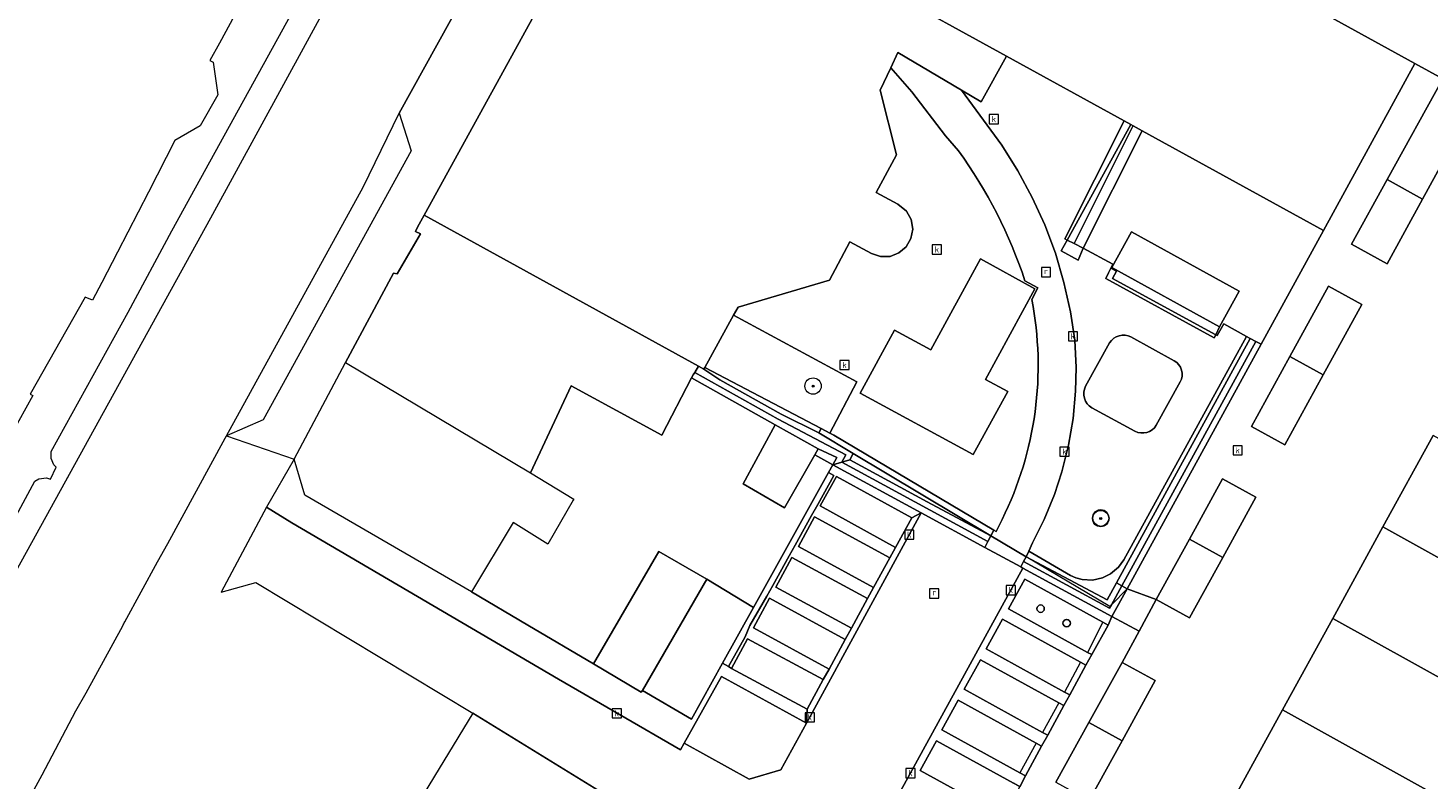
# Model space of a CAD drawing. Header units: millimetres. Extents: x 37131378 to 37737458, y 18584386 to 19114224.
# Tile 15 of 86: x 37267733 to 37336165, y 18882914 to 18919645. Entities that reach past the tile are written whole.
import ezdxf
from ezdxf.enums import TextEntityAlignment as Align

# ---------------------------------------------------------------- set-up
doc = ezdxf.new("R2010")
doc.units = ezdxf.units.MM
doc.header["$LTSCALE"] = 50
for name, color, linetype, lineweight in [('B2-WE-GR-BEPLANTING_CULTUUR_BODEMBEDEKKER-GV', 252, 'Continuous', 18), ('B2-WE-GR-BOOM-S', 252, 'Continuous', 25), ('B2-WE-GR-HAAG-G', 252, 'GR-HAAG1', 13), ('B2-WE-GR-HAAG-GV', 252, 'Continuous', 13), ('B2-WE-IE-MEUBILAIR_WEGMEUBILAIR-S', 252, 'Continuous', 25), ('B2-WE-IE-TERREINAFSCHEIDING_KUNSTMATIG_HEKWERK-G', 252, 'IE-TERREINAFSCHEIDING-KUNSTMATIG', 18), ('B2-WE-IE-TERREINAFSCHEIDING_KUNSTMATIG_MUUR-G', 252, 'IE-TERREINAFSCHEIDING-KUNSTMATIG-DICHT', 18), ('B2-WE-OG-BEBOUWING-GV', 252, 'Continuous', 13), ('B2-WE-OG-TERREIN_ERF-GV', 252, 'Continuous', 18), ('B2-WE-OG-TERREIN_ONBEGROEID-GV', 252, 'Continuous', 18), ('B2-WE-RI-GWA_KOLK-S', 252, 'Continuous', 25), ('B2-WE-RI-GWA_RIOOLPUT-S', 252, 'Continuous', 25), ('B2-WE-VH-VERHARDING_ASFALT-GV', 252, 'Continuous', 18), ('B2-WE-VH-VERHARDING_BETONSTRAATSTEEN-GV', 252, 'Continuous', 18), ('B2-WE-VH-VERHARDING_OPEN-GV', 252, 'Continuous', 18), ('B2-WE-VW-MARKERING-G', 252, 'Continuous', 18)]:
    doc.layers.add(name, color=color, linetype=linetype, lineweight=lineweight)
doc.styles.add('NLCS-ISO', font='txt')
doc.styles.add('NLCS-ISO-ANNOTATIVE-T18', font='txt', dxfattribs={"height": 1.8})
doc.linetypes.add('GR-HAAG1', pattern='A,6,[176,NLCS.shx,S=0.125,R=0,X=0,Y=0],-2', length=8)
doc.linetypes.add('IE-TERREINAFSCHEIDING-KUNSTMATIG', pattern='A,4,[82,NLCS.shx,S=0.75,R=90,X=0,Y=0],4,-2', length=10)
doc.linetypes.add('IE-TERREINAFSCHEIDING-KUNSTMATIG-DICHT', pattern='A,8,-1,[82,NLCS.shx,S=0.75,R=90,X=0,Y=0],-1', length=10)

# ---------------------------------------------------------------- blocks, each defined once
blk = doc.blocks.new('SAL-VERWIJZING_SYMBOOL-SO')
at = {"color": 0, "linetype": 'ByBlock', "lineweight": -2}
blk.add_circle((0, 0), 0.9, dxfattribs=at)
at = {"color": 0, "linetype": 'ByBlock', "lineweight": -2, "style": 'NLCS-ISO-ANNOTATIVE-T18'}
blk.add_attdef('SYMBOOL', (2.5, -2.5), '', height=1.8, dxfattribs=at)
blk = doc.blocks.new('SRI-KOLK-SO')
at = {"color": 0, "linetype": 'ByBlock', "lineweight": 18}
blk.add_lwpolyline([(-1.125, -1.125), (1.125, -1.125), (1.125, 1.125), (-1.125, 1.125)], close=True, dxfattribs=at)
at = {"color": 0, "linetype": 'ByBlock', "lineweight": 18, "style": 'NLCS-ISO'}
blk.add_text('k', height=1.5, dxfattribs=at).set_placement((0, 0), align=Align.MIDDLE_CENTER)
blk = doc.blocks.new('SRI-PUT_INSPECTIEPUT_RIOOLPUT-SO')
at = {"color": 0, "linetype": 'ByBlock', "lineweight": 18}
blk.add_lwpolyline([(-1.12, -1.12), (1.12, -1.12), (1.12, 1.12), (-1.12, 1.12)], close=True, dxfattribs=at)
at = {"color": 0, "linetype": 'ByBlock', "lineweight": 18, "style": 'NLCS-ISO'}
blk.add_text('r', height=1.5, dxfattribs=at).set_placement((0, 0.28), align=Align.MIDDLE_CENTER)
blk = doc.blocks.new('SGR-BOOM_01-SO')
at = {"linetype": 'ByBlock', "lineweight": 18}
h = blk.add_hatch(color=0, dxfattribs=at)
h.dxf.hatch_style = 1
edge = h.paths.add_edge_path()
edge.add_arc((0, 0), 0.25, 0, 360)
at = {"color": 0, "linetype": 'ByBlock', "lineweight": 18}
for radius in [2, 0.25]:
    blk.add_circle((0, 0), radius, dxfattribs=at)

msp = doc.modelspace()

# ---------------------------------------------------------------- linework, layer by layer
at = {"layer": 'B2-WE-GR-BEPLANTING_CULTUUR_BODEMBEDEKKER-GV'}
msp.add_lwpolyline([(37305791.6937, 18885685.3389), (37301630.6937, 18887973.3389), (37299799.6937, 18884711.3389), (37302979.6937, 18882961.3389), (37304529.6937, 18883410.3389)], close=True, dxfattribs=at)
at = {"layer": 'B2-WE-GR-HAAG-G'}
msp.add_lwpolyline([(37318867.6937, 18909117.3389), (37321751.6937, 18914867.3389)], dxfattribs=at)
at = {"layer": 'B2-WE-GR-HAAG-GV'}
for points in [[(37321631.6937, 18914933.3389), (37321313.6937, 18915108.3389), (37318420.6937, 18909341.3389), (37318530.6937, 18909286.3389)], [(37322190.6937, 18914625.3389), (37321751.6937, 18914867.3389), (37321631.6937, 18914933.3389), (37318530.6937, 18909286.3389), (37318867.6937, 18909117.3389), (37319314.6937, 18908893.3389)], [(37320938.6937, 18907767.3389), (37320665.6937, 18907918.3389), (37320552.6937, 18907685.3389), (37320421.6937, 18907415.3389), (37325706.6937, 18904506.3389), (37325786.6937, 18904665.3389), (37320742.6937, 18907402.3389)], [(37320710.6937, 18907941.3389), (37320665.6937, 18907918.3389), (37320938.6937, 18907767.3389), (37320742.6937, 18907402.3389), (37325786.6937, 18904665.3389), (37325975.6937, 18905043.3389)], [(37327743.6937, 18904340.3389), (37327476.6937, 18904477.3389), (37320935.6937, 18892542.3389), (37321198.6937, 18892398.3389)], [(37328010.6937, 18904203.3389), (37327743.6937, 18904340.3389), (37321198.6937, 18892398.3389), (37321461.6937, 18892254.3389)], [(37304545.6937, 18900789.3389), (37301554.6937, 18902458.3389), (37300775.6937, 18902980.3389), (37300504.6937, 18903129.3389), (37300320.6937, 18902822.3389), (37304407.6937, 18900541.3389), (37307716.6937, 18898800.3389), (37307514.6937, 18898437.3389), (37307897.6937, 18898551.3389), (37308070.6937, 18898861.3389), (37306384.6937, 18899867.3389)], [(37300320.6937, 18902822.3389), (37300247.6937, 18902700.3389), (37300158.6937, 18902550.3389), (37304253.6937, 18900265.3389), (37306361.6937, 18899092.3389), (37307272.6937, 18898661.3389), (37307078.6937, 18898313.3389), (37307514.6937, 18898437.3389), (37307716.6937, 18898800.3389), (37304407.6937, 18900541.3389)], [(37307514.6937, 18898437.3389), (37307078.6937, 18898313.3389), (37311393.6937, 18895967.3389), (37314504.6937, 18894276.3389), (37314651.6937, 18894557.3389)], [(37307897.6937, 18898551.3389), (37307514.6937, 18898437.3389), (37314651.6937, 18894557.3389), (37314802.6937, 18894845.3389), (37311679.6937, 18896495.3389)], [(37316399.6937, 18893588.3389), (37316261.6937, 18893321.3389), (37316366.6937, 18893264.3389), (37320718.6937, 18890898.3389), (37321461.6937, 18892254.3389), (37321198.6937, 18892398.3389), (37320689.6937, 18891469.3389), (37320599.6937, 18891304.3389)], [(37316519.6937, 18893820.3389), (37316399.6937, 18893588.3389), (37320599.6937, 18891304.3389), (37320689.6937, 18891469.3389), (37321198.6937, 18892398.3389), (37320935.6937, 18892542.3389), (37320480.6937, 18891710.3389)]]:
    msp.add_lwpolyline(points, close=True, dxfattribs=at)
at = {"layer": 'B2-WE-IE-TERREINAFSCHEIDING_KUNSTMATIG_HEKWERK-G'}
for points in [[(37316519.6937, 18893820.3389), (37314802.6937, 18894845.3389), (37308070.6937, 18898861.3389), (37306384.6937, 18899867.3389)], [(37306361.6937, 18899092.3389), (37307272.6937, 18898661.3389), (37307078.6937, 18898313.3389), (37306867.6937, 18897933.3389), (37303201.6937, 18891345.3389), (37301683.6937, 18888617.3389), (37300162.6937, 18885884.3389), (37297771.6937, 18887291.3389)], [(37321461.6937, 18892254.3389), (37320689.6937, 18891469.3389), (37320605.6937, 18891383.3389), (37316519.6937, 18893820.3389)]]:
    msp.add_lwpolyline(points, dxfattribs=at)
at = {"layer": 'B2-WE-IE-TERREINAFSCHEIDING_KUNSTMATIG_MUUR-G'}
msp.add_lwpolyline([(37289470.6937, 18886173.3389), (37296473.6937, 18881874.3389)], dxfattribs=at)
at = {"layer": 'B2-WE-OG-BEBOUWING-GV'}
for points in [[(37335528.6937, 18917919.3389), (37303410.6937, 18935577.3389), (37300790.6937, 18934815.3389), (37297371.6937, 18928593.3389), (37297233.6937, 18928341.3389), (37315555.6937, 18918277.3389), (37321313.6937, 18915108.3389), (37321631.6937, 18914933.3389), (37321751.6937, 18914867.3389), (37322190.6937, 18914625.3389), (37331050.6937, 18909749.3389)], [(37338606.6937, 18916214.3389), (37336882.6937, 18917162.3389), (37334161.6937, 18912247.3389), (37335901.6937, 18911291.3389)], [(37335901.6937, 18911291.3389), (37334161.6937, 18912247.3389), (37332425.6937, 18909088.3389), (37334168.6937, 18908130.3389)], [(37287089.6937, 18910498.3389), (37286771.6937, 18909920.3389), (37286681.6937, 18909712.3389), (37286918.6937, 18909591.3389), (37285776.6937, 18907633.3389), (37285598.6937, 18907663.3389), (37283248.6937, 18903305.3389), (37292302.6937, 18897920.3389), (37294290.6937, 18902166.3389), (37298713.6937, 18899760.3389), (37300158.6937, 18902550.3389), (37300247.6937, 18902700.3389), (37300320.6937, 18902822.3389), (37300504.6937, 18903129.3389)], [(37320710.6937, 18907941.3389), (37325975.6937, 18905043.3389), (37326939.6937, 18906795.3389), (37321674.6937, 18909693.3389)], [(37329412.6937, 18903606.3389), (37331042.6937, 18902711.3389), (37332928.6937, 18906143.3389), (37331298.6937, 18907038.3389)], [(37331042.6937, 18902711.3389), (37329412.6937, 18903606.3389), (37327529.6937, 18900179.3389), (37329159.6937, 18899284.3389)], [(37306191.6937, 18898795.3389), (37306361.6937, 18899092.3389), (37304253.6937, 18900265.3389), (37302689.6937, 18897386.3389), (37304707.6937, 18896213.3389)], [(37344469.6937, 18895283.3389), (37336420.6937, 18899745.3389), (37333964.6937, 18895275.3389), (37341440.6937, 18891122.3389), (37342440.6937, 18892941.3389), (37343009.6937, 18892628.3389)], [(37324502.6937, 18894671.3389), (37326132.6937, 18893776.3389), (37327753.6937, 18896726.3389), (37326124.6937, 18897622.3389)], [(37341440.6937, 18891122.3389), (37333964.6937, 18895275.3389), (37331508.6937, 18890806.3389), (37339555.6937, 18886344.3389), (37341007.6937, 18888986.3389), (37340438.6937, 18889299.3389)], [(37324502.6937, 18894671.3389), (37322884.6937, 18891726.3389), (37324514.6937, 18890831.3389), (37326132.6937, 18893776.3389)], [(37300906.6937, 18892721.3389), (37298562.6937, 18894074.3389), (37295370.6937, 18888590.3389), (37297709.6937, 18887205.3389), (37297771.6937, 18887291.3389)], [(37339555.6937, 18886344.3389), (37331508.6937, 18890806.3389), (37329052.6937, 18886336.3389), (37336531.6937, 18882192.3389), (37337526.6937, 18884002.3389), (37338095.6937, 18883689.3389)], [(37321215.6937, 18888653.3389), (37319588.6937, 18885728.3389), (37321217.6937, 18884832.3389), (37322829.6937, 18887765.3389)], [(37336531.6937, 18882192.3389), (37329052.6937, 18886336.3389), (37326596.6937, 18881866.3389), (37334646.6937, 18877414.3389), (37336098.6937, 18880056.3389), (37335529.6937, 18880369.3389)], [(37321217.6937, 18884832.3389), (37319588.6937, 18885728.3389), (37317979.6937, 18882801.3389), (37319609.6937, 18881905.3389)]]:
    msp.add_lwpolyline(points, close=True, dxfattribs=at)
msp.add_lwpolyline([(37293705.6937, 18922541.3389), (37287089.6937, 18910498.3389), (37300504.6937, 18903129.3389), (37300775.6937, 18902980.3389), (37300823.6937, 18903067.3389), (37302222.6937, 18905614.3389), (37302441.6937, 18906013.3389), (37306905.6937, 18907336.3389), (37307902.6937, 18909196.3389), (37308960.6937, 18908630.3389), (37309402.6937, 18908482.3389), (37309869.6937, 18908492.3389), (37310305.6937, 18908658.3389), (37310660.6937, 18908961.3389), (37310893.6937, 18909365.3389), (37310977.6937, 18909824.3389), (37310902.6937, 18910284.3389), (37310677.6937, 18910693.3389), (37310254.6937, 18911045.3389), (37309196.6937, 18911611.3389), (37310183.6937, 18913454.3389), (37309383.6937, 18916604.3389), (37309902.6937, 18917706.3389), (37310252.6937, 18918449.3389), (37313357.6937, 18916615.3389), (37314325.6937, 18916043.3389), (37315555.6937, 18918277.3389), (37297233.6937, 18928341.3389)], dxfattribs=at)
at = {"layer": 'B2-WE-OG-TERREIN_ERF-GV'}
for points in [[(37313357.6937, 18916615.3389), (37310252.6937, 18918449.3389), (37309902.6937, 18917706.3389), (37310939.6937, 18916536.3389), (37312581.6937, 18914380.3389), (37313211.6937, 18913648.3389)], [(37309902.6937, 18917706.3389), (37309383.6937, 18916604.3389), (37310183.6937, 18913454.3389), (37309196.6937, 18911611.3389), (37310254.6937, 18911045.3389), (37310677.6937, 18910693.3389), (37310902.6937, 18910284.3389), (37310977.6937, 18909824.3389), (37310893.6937, 18909365.3389), (37310660.6937, 18908961.3389), (37310305.6937, 18908658.3389), (37309869.6937, 18908492.3389), (37309402.6937, 18908482.3389), (37308960.6937, 18908630.3389), (37307902.6937, 18909196.3389), (37306905.6937, 18907336.3389), (37302441.6937, 18906013.3389), (37302222.6937, 18905614.3389), (37308247.6937, 18902366.3389), (37306918.6937, 18899860.3389), (37307117.6937, 18899755.3389), (37314945.6937, 18895117.3389), (37315050.6937, 18895055.3389), (37315348.6937, 18895645.3389)], [(37313211.6937, 18913648.3389), (37312581.6937, 18914380.3389), (37310939.6937, 18916536.3389), (37309902.6937, 18917706.3389)], [(37338606.6937, 18916214.3389), (37335901.6937, 18911291.3389), (37334168.6937, 18908130.3389), (37332425.6937, 18909088.3389), (37334161.6937, 18912247.3389), (37336882.6937, 18917162.3389), (37335528.6937, 18917919.3389), (37331050.6937, 18909749.3389), (37328010.6937, 18904203.3389), (37321461.6937, 18892254.3389), (37322884.6937, 18891726.3389), (37322043.6937, 18890178.3389), (37321215.6937, 18888653.3389), (37322829.6937, 18887765.3389), (37321217.6937, 18884832.3389), (37319609.6937, 18881905.3389)], [(37315348.6937, 18895645.3389), (37315050.6937, 18895055.3389), (37314945.6937, 18895117.3389), (37314802.6937, 18894845.3389), (37316519.6937, 18893820.3389), (37316660.6937, 18894092.3389), (37316825.6937, 18894496.3389), (37317395.6937, 18895631.3389), (37317902.6937, 18896862.3389), (37318268.6937, 18897969.3389), (37318593.6937, 18899261.3389), (37318818.6937, 18900574.3389), (37318941.6937, 18901900.3389), (37318966.6937, 18903065.3389), (37318898.6937, 18904395.3389), (37318688.6937, 18905778.3389), (37318368.6937, 18907222.3389), (37317949.6937, 18908641.3389), (37317433.6937, 18910027.3389), (37316822.6937, 18911374.3389), (37316120.6937, 18912675.3389), (37315329.6937, 18913925.3389), (37313357.6937, 18916615.3389)], [(37316464.6937, 18907289.3389), (37317095.6937, 18906953.3389), (37316794.6937, 18906390.3389)], [(37316794.6937, 18906390.3389), (37317095.6937, 18906953.3389), (37316464.6937, 18907289.3389)], [(37321647.6937, 18904553.3389), (37323763.6937, 18903396.3389)], [(37323763.6937, 18903396.3389), (37321647.6937, 18904553.3389)], [(37319431.6937, 18902157.3389), (37320600.6937, 18904264.3389)], [(37320600.6937, 18904264.3389), (37319431.6937, 18902157.3389)], [(37324056.6937, 18902358.3389), (37322882.6937, 18900245.3389)], [(37322882.6937, 18900245.3389), (37324056.6937, 18902358.3389)], [(37321841.6937, 18899955.3389), (37319735.6937, 18901088.3389)], [(37319735.6937, 18901088.3389), (37321841.6937, 18899955.3389)], [(37326596.6937, 18881866.3389), (37329052.6937, 18886336.3389), (37331508.6937, 18890806.3389), (37333964.6937, 18895275.3389), (37336420.6937, 18899745.3389)], [(37332445.6937, 18835951.3389), (37308239.6937, 18850950.3389), (37286713.6937, 18864137.3389), (37286661.6937, 18864169.3389), (37286948.6937, 18864681.3389), (37287235.6937, 18865194.3389), (37288098.6937, 18866735.3389), (37289385.6937, 18869032.3389), (37296473.6937, 18881874.3389), (37289470.6937, 18886173.3389), (37286873.6937, 18881899.3389), (37284277.6937, 18877626.3389), (37281791.6937, 18873534.3389), (37281751.6937, 18873555.3389), (37281635.6937, 18873369.3389), (37282642.6937, 18872736.3389), (37279833.6937, 18867901.3389), (37267948.6937, 18875306.3389), (37266962.6937, 18873461.3389)]]:
    msp.add_lwpolyline(points, dxfattribs=at)
for points in [[(37327291.6937, 18904572.3389), (37326179.6937, 18905196.3389), (37325866.6937, 18904622.3389), (37325786.6937, 18904665.3389), (37325706.6937, 18904506.3389), (37320421.6937, 18907415.3389), (37320552.6937, 18907685.3389), (37320665.6937, 18907918.3389), (37320765.6937, 18908105.3389), (37319314.6937, 18908893.3389), (37319063.6937, 18908311.3389), (37318241.6937, 18908759.3389), (37318530.6937, 18909286.3389), (37318420.6937, 18909341.3389), (37321313.6937, 18915108.3389), (37315555.6937, 18918277.3389), (37314325.6937, 18916043.3389), (37313357.6937, 18916615.3389), (37315329.6937, 18913925.3389), (37316120.6937, 18912675.3389), (37316822.6937, 18911374.3389), (37317433.6937, 18910027.3389), (37317949.6937, 18908641.3389), (37318368.6937, 18907222.3389), (37318688.6937, 18905778.3389), (37318898.6937, 18904395.3389), (37318966.6937, 18903065.3389), (37318941.6937, 18901900.3389), (37318818.6937, 18900574.3389), (37318593.6937, 18899261.3389), (37318268.6937, 18897969.3389), (37317902.6937, 18896862.3389), (37317395.6937, 18895631.3389), (37316825.6937, 18894496.3389), (37316660.6937, 18894092.3389), (37318689.6937, 18892900.3389), (37318944.6937, 18892787.3389), (37319266.6937, 18892701.3389), (37319766.6937, 18892679.3389), (37320254.6937, 18892786.3389), (37320653.6937, 18892983.3389), (37321035.6937, 18893306.3389), (37321294.6937, 18893667.3389)], [(37322190.6937, 18914625.3389), (37319314.6937, 18908893.3389), (37320765.6937, 18908105.3389), (37320665.6937, 18907918.3389), (37320710.6937, 18907941.3389), (37321674.6937, 18909693.3389), (37326939.6937, 18906795.3389), (37325975.6937, 18905043.3389), (37325786.6937, 18904665.3389), (37325866.6937, 18904622.3389), (37326179.6937, 18905196.3389), (37327291.6937, 18904572.3389), (37327476.6937, 18904477.3389), (37327743.6937, 18904340.3389), (37328010.6937, 18904203.3389), (37331050.6937, 18909749.3389)], [(37319314.6937, 18908893.3389), (37318867.6937, 18909117.3389), (37318530.6937, 18909286.3389), (37318241.6937, 18908759.3389), (37319063.6937, 18908311.3389)], [(37315631.6937, 18901893.3389), (37314536.6937, 18902474.3389), (37316950.6937, 18906910.3389), (37314298.6937, 18908363.3389), (37311861.6937, 18903926.3389), (37310089.6937, 18904892.3389), (37308412.6937, 18901801.3389), (37313937.6937, 18898819.3389)], [(37315631.6937, 18901893.3389), (37313937.6937, 18898819.3389), (37308412.6937, 18901801.3389), (37310089.6937, 18904892.3389), (37311861.6937, 18903926.3389), (37314298.6937, 18908363.3389), (37316950.6937, 18906910.3389), (37314536.6937, 18902474.3389)], [(37329159.6937, 18899284.3389), (37327529.6937, 18900179.3389), (37329412.6937, 18903606.3389), (37331298.6937, 18907038.3389), (37332928.6937, 18906143.3389), (37331042.6937, 18902711.3389)], [(37302222.6937, 18905614.3389), (37300823.6937, 18903067.3389), (37306497.6937, 18900081.3389), (37306918.6937, 18899860.3389), (37308247.6937, 18902366.3389)], [(37320935.6937, 18892542.3389), (37327476.6937, 18904477.3389), (37327291.6937, 18904572.3389), (37321294.6937, 18893667.3389), (37321035.6937, 18893306.3389), (37320653.6937, 18892983.3389), (37320254.6937, 18892786.3389), (37319766.6937, 18892679.3389), (37319266.6937, 18892701.3389), (37318944.6937, 18892787.3389), (37318689.6937, 18892900.3389), (37316660.6937, 18894092.3389), (37316519.6937, 18893820.3389), (37320480.6937, 18891710.3389)], [(37307078.6937, 18898313.3389), (37306191.6937, 18898795.3389), (37304707.6937, 18896213.3389), (37302689.6937, 18897386.3389), (37304253.6937, 18900265.3389), (37300158.6937, 18902550.3389), (37298713.6937, 18899760.3389), (37294290.6937, 18902166.3389), (37292302.6937, 18897920.3389), (37294408.6937, 18896628.3389), (37294384.6937, 18896587.3389), (37293145.6937, 18894432.3389), (37291454.6937, 18895483.3389), (37289411.6937, 18892101.3389), (37292168.6937, 18890476.3389), (37295370.6937, 18888590.3389), (37298562.6937, 18894074.3389), (37300906.6937, 18892721.3389), (37303201.6937, 18891345.3389), (37306867.6937, 18897933.3389)], [(37300823.6937, 18903067.3389), (37300775.6937, 18902980.3389), (37301554.6937, 18902458.3389), (37304545.6937, 18900789.3389), (37306384.6937, 18899867.3389), (37306497.6937, 18900081.3389)], [(37307117.6937, 18899755.3389), (37306918.6937, 18899860.3389), (37306497.6937, 18900081.3389), (37306384.6937, 18899867.3389), (37308070.6937, 18898861.3389), (37314802.6937, 18894845.3389), (37314945.6937, 18895117.3389)], [(37306361.6937, 18899092.3389), (37306191.6937, 18898795.3389), (37307078.6937, 18898313.3389), (37307272.6937, 18898661.3389)], [(37308070.6937, 18898861.3389), (37307897.6937, 18898551.3389), (37311679.6937, 18896495.3389), (37314802.6937, 18894845.3389)], [(37322884.6937, 18891726.3389), (37324502.6937, 18894671.3389), (37326124.6937, 18897622.3389), (37327753.6937, 18896726.3389), (37326132.6937, 18893776.3389), (37324514.6937, 18890831.3389)], [(37320573.6937, 18895705.3389), (37320554.6937, 18895580.3389), (37320470.6937, 18895435.3389), (37320335.6937, 18895337.3389), (37320171.6937, 18895302.3389), (37320007.6937, 18895337.3389), (37319872.6937, 18895435.3389), (37319803.6937, 18895541.3389), (37319768.6937, 18895705.3389), (37319803.6937, 18895869.3389), (37319901.6937, 18896004.3389), (37320046.6937, 18896088.3389), (37320171.6937, 18896107.3389), (37320335.6937, 18896073.3389), (37320470.6937, 18895974.3389), (37320539.6937, 18895869.3389)], [(37320573.6937, 18895705.3389), (37320539.6937, 18895869.3389), (37320470.6937, 18895974.3389), (37320335.6937, 18896073.3389), (37320171.6937, 18896107.3389), (37320046.6937, 18896088.3389), (37319901.6937, 18896004.3389), (37319803.6937, 18895869.3389), (37319768.6937, 18895705.3389), (37319803.6937, 18895541.3389), (37319872.6937, 18895435.3389), (37320007.6937, 18895337.3389), (37320171.6937, 18895302.3389), (37320335.6937, 18895337.3389), (37320470.6937, 18895435.3389), (37320554.6937, 18895580.3389)], [(37303201.6937, 18891345.3389), (37300906.6937, 18892721.3389), (37297771.6937, 18887291.3389), (37300162.6937, 18885884.3389), (37301683.6937, 18888617.3389)]]:
    msp.add_lwpolyline(points, close=True, dxfattribs=at)
for points in [[(37313211.6937, 18913648.3389, -0.0771218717), (37316464.6937, 18907289.3389)], [(37316464.6937, 18907289.3389, 0.0771218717), (37313211.6937, 18913648.3389)], [(37316794.6937, 18906390.3389, -0.1650585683), (37315348.6937, 18895645.3389)], [(37315348.6937, 18895645.3389, 0.1650585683), (37316794.6937, 18906390.3389)], [(37320600.6937, 18904264.3389, -0.3979616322), (37321647.6937, 18904553.3389)], [(37321647.6937, 18904553.3389, 0.3979616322), (37320600.6937, 18904264.3389)], [(37323763.6937, 18903396.3389, -0.4063870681), (37324056.6937, 18902358.3389)], [(37324056.6937, 18902358.3389, 0.4063870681), (37323763.6937, 18903396.3389)], [(37319735.6937, 18901088.3389, -0.3908945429), (37319431.6937, 18902157.3389)], [(37319431.6937, 18902157.3389, 0.3908945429), (37319735.6937, 18901088.3389)], [(37322882.6937, 18900245.3389, -0.404698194), (37321841.6937, 18899955.3389)], [(37321841.6937, 18899955.3389, 0.404698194), (37322882.6937, 18900245.3389)]]:
    msp.add_lwpolyline(points, format="xyb", dxfattribs=at)
at = {"layer": 'B2-WE-OG-TERREIN_ONBEGROEID-GV'}
for points in [[(37321631.6937, 18914933.3389), (37321313.6937, 18915108.3389), (37318420.6937, 18909341.3389), (37318530.6937, 18909286.3389)], [(37322190.6937, 18914625.3389), (37321751.6937, 18914867.3389), (37321631.6937, 18914933.3389), (37318530.6937, 18909286.3389), (37318867.6937, 18909117.3389), (37319314.6937, 18908893.3389)], [(37320938.6937, 18907767.3389), (37320665.6937, 18907918.3389), (37320552.6937, 18907685.3389), (37320421.6937, 18907415.3389), (37325706.6937, 18904506.3389), (37325786.6937, 18904665.3389), (37320742.6937, 18907402.3389)], [(37320710.6937, 18907941.3389), (37320665.6937, 18907918.3389), (37320938.6937, 18907767.3389), (37320742.6937, 18907402.3389), (37325786.6937, 18904665.3389), (37325975.6937, 18905043.3389)], [(37327743.6937, 18904340.3389), (37327476.6937, 18904477.3389), (37320935.6937, 18892542.3389), (37321198.6937, 18892398.3389)], [(37328010.6937, 18904203.3389), (37327743.6937, 18904340.3389), (37321198.6937, 18892398.3389), (37321461.6937, 18892254.3389)], [(37304545.6937, 18900789.3389), (37301554.6937, 18902458.3389), (37300775.6937, 18902980.3389), (37300504.6937, 18903129.3389), (37300320.6937, 18902822.3389), (37304407.6937, 18900541.3389), (37307716.6937, 18898800.3389), (37307514.6937, 18898437.3389), (37307897.6937, 18898551.3389), (37308070.6937, 18898861.3389), (37306384.6937, 18899867.3389)], [(37300320.6937, 18902822.3389), (37300247.6937, 18902700.3389), (37300158.6937, 18902550.3389), (37304253.6937, 18900265.3389), (37306361.6937, 18899092.3389), (37307272.6937, 18898661.3389), (37307078.6937, 18898313.3389), (37307514.6937, 18898437.3389), (37307716.6937, 18898800.3389), (37304407.6937, 18900541.3389)], [(37307514.6937, 18898437.3389), (37307078.6937, 18898313.3389), (37311393.6937, 18895967.3389), (37314504.6937, 18894276.3389), (37314651.6937, 18894557.3389)], [(37307897.6937, 18898551.3389), (37307514.6937, 18898437.3389), (37314651.6937, 18894557.3389), (37314802.6937, 18894845.3389), (37311679.6937, 18896495.3389)], [(37316399.6937, 18893588.3389), (37316261.6937, 18893321.3389), (37316366.6937, 18893264.3389), (37320718.6937, 18890898.3389), (37321461.6937, 18892254.3389), (37321198.6937, 18892398.3389), (37320689.6937, 18891469.3389), (37320599.6937, 18891304.3389)], [(37316519.6937, 18893820.3389), (37316399.6937, 18893588.3389), (37320599.6937, 18891304.3389), (37320689.6937, 18891469.3389), (37321198.6937, 18892398.3389), (37320935.6937, 18892542.3389), (37320480.6937, 18891710.3389)]]:
    msp.add_lwpolyline(points, close=True, dxfattribs=at)
at = {"layer": 'B2-WE-VH-VERHARDING_ASFALT-GV'}
for points in [[(37308364.6937, 18966866.3389), (37305510.6937, 18961642.3389), (37304204.6937, 18962337.3389), (37302822.6937, 18959787.3389), (37302882.6937, 18959398.3389), (37302914.6937, 18959082.3389), (37302790.6937, 18958790.3389), (37302937.6937, 18958718.3389), (37294942.6937, 18944082.3389), (37288862.6937, 18932793.3389), (37288727.6937, 18932816.3389), (37288681.6937, 18932709.3389), (37286122.6937, 18927982.3389), (37286075.6937, 18927899.3389), (37286006.6937, 18927490.3389), (37276651.6937, 18910363.3389), (37262646.6937, 18884984.3389)], [(37272469.6937, 18890633.3389), (37274066.6937, 18893570.3389), (37274559.6937, 18894472.3389), (37277367.6937, 18899614.3389), (37277429.6937, 18899728.3389), (37284113.6937, 18911864.3389), (37285873.6937, 18915478.3389), (37289635.6937, 18922298.3389), (37294878.6937, 18931953.3389), (37298679.6937, 18939032.3389), (37300295.6937, 18941918.3389), (37301988.6937, 18945159.3389), (37302515.6937, 18945975.3389), (37302754.6937, 18946477.3389), (37306961.6937, 18954200.3389), (37307147.6937, 18954085.3389), (37310636.6937, 18960502.3389), (37313704.6937, 18966146.3389)], [(37268427.6937, 18883166.3389), (37270067.6937, 18886297.3389), (37270581.6937, 18887172.3389), (37272369.6937, 18890449.3389)], [(37261937.6937, 18871278.3389), (37261965.6937, 18871330.3389), (37263900.6937, 18874897.3389), (37264007.6937, 18875093.3389), (37268427.6937, 18883166.3389)]]:
    msp.add_lwpolyline(points, dxfattribs=at)
msp.add_lwpolyline([(37272369.6937, 18890449.3389, -0.109350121), (37272469.6937, 18890633.3389)], format="xyb", dxfattribs=at)
at = {"layer": 'B2-WE-VH-VERHARDING_BETONSTRAATSTEEN-GV'}
msp.add_lwpolyline([(37314802.6937, 18894845.3389), (37314651.6937, 18894557.3389), (37314504.6937, 18894276.3389), (37316261.6937, 18893321.3389), (37316399.6937, 18893588.3389), (37316519.6937, 18893820.3389)], close=True, dxfattribs=at)
at = {"layer": 'B2-WE-VH-VERHARDING_OPEN-GV'}
for points in [[(37298679.6937, 18939032.3389), (37298898.6937, 18938195.3389), (37299191.6937, 18937300.3389), (37299133.6937, 18936625.3389), (37298916.6937, 18936081.3389), (37296977.6937, 18932536.3389), (37296733.6937, 18932468.3389), (37294878.6937, 18931953.3389), (37289635.6937, 18922298.3389), (37285873.6937, 18915478.3389), (37286459.6937, 18913642.3389), (37279226.6937, 18900500.3389), (37277429.6937, 18899728.3389), (37280740.6937, 18898587.3389), (37283248.6937, 18903305.3389), (37285598.6937, 18907663.3389), (37285776.6937, 18907633.3389), (37286918.6937, 18909591.3389), (37286681.6937, 18909712.3389), (37286771.6937, 18909920.3389), (37287089.6937, 18910498.3389), (37293705.6937, 18922541.3389), (37297109.6937, 18928737.3389)], [(37280021.6937, 18924328.3389), (37277086.6937, 18918906.3389), (37276627.6937, 18918063.3389), (37276783.6937, 18917984.3389), (37277012.6937, 18916375.3389), (37276141.6937, 18914862.3389), (37274916.6937, 18914154.3389), (37273616.6937, 18911633.3389), (37272102.6937, 18908696.3389), (37271334.6937, 18907207.3389), (37270883.6937, 18906346.3389), (37270524.6937, 18906498.3389), (37267837.6937, 18901760.3389), (37267969.6937, 18901689.3389), (37265551.6937, 18897371.3389)], [(37262220.6937, 18886676.3389), (37268073.6937, 18897514.3389), (37268268.6937, 18897617.3389), (37268631.6937, 18897665.3389), (37268839.6937, 18897605.3389), (37269110.6937, 18898199.3389), (37269002.6937, 18898307.3389), (37268857.6937, 18898612.3389), (37268866.6937, 18898951.3389), (37272636.6937, 18905771.3389), (37274760.6937, 18909737.3389), (37275912.6937, 18911831.3389), (37280637.6937, 18920404.3389)], [(37309655.6937, 18881037.3389), (37316366.6937, 18893264.3389), (37316261.6937, 18893321.3389), (37314504.6937, 18894276.3389), (37311393.6937, 18895967.3389), (37305791.6937, 18885685.3389), (37304529.6937, 18883410.3389), (37302979.6937, 18882961.3389), (37299799.6937, 18884711.3389), (37299625.6937, 18884385.3389), (37293657.6937, 18887846.3389), (37280628.6937, 18895476.3389), (37279396.6937, 18896237.3389), (37277172.6937, 18892092.3389), (37278871.6937, 18892554.3389), (37289470.6937, 18886173.3389), (37296473.6937, 18881874.3389)], [(37316220.6937, 18882577.3389), (37316483.6937, 18883119.3389), (37316208.6937, 18883270.3389), (37312407.6937, 18885363.3389), (37313203.6937, 18886809.3389), (37317006.6937, 18884714.3389), (37317279.6937, 18884564.3389), (37317575.6937, 18885099.3389), (37317324.6937, 18885237.3389), (37313499.6937, 18887343.3389), (37314295.6937, 18888789.3389), (37318119.6937, 18886683.3389), (37318371.6937, 18886544.3389), (37318651.6937, 18887073.3389), (37318404.6937, 18887209.3389), (37314575.6937, 18889317.3389), (37315371.6937, 18890763.3389), (37319180.6937, 18888665.3389), (37319447.6937, 18888518.3389), (37319732.6937, 18889036.3389), (37319528.6937, 18889148.3389), (37315656.6937, 18891280.3389), (37316452.6937, 18892726.3389), (37320272.6937, 18890622.3389), (37320528.6937, 18890481.3389), (37320718.6937, 18890898.3389), (37316366.6937, 18893264.3389), (37309655.6937, 18881037.3389)], [(37317979.6937, 18882801.3389), (37319588.6937, 18885728.3389), (37321215.6937, 18888653.3389), (37322043.6937, 18890178.3389), (37320718.6937, 18890898.3389), (37320528.6937, 18890481.3389), (37319732.6937, 18889036.3389), (37319447.6937, 18888518.3389), (37318651.6937, 18887073.3389), (37318371.6937, 18886544.3389), (37317575.6937, 18885099.3389), (37317279.6937, 18884564.3389), (37316483.6937, 18883119.3389), (37316220.6937, 18882577.3389)], [(37315137.6937, 18881290.3389), (37311348.6937, 18883376.3389), (37312144.6937, 18884822.3389), (37315896.6937, 18882756.3389)]]:
    msp.add_lwpolyline(points, dxfattribs=at)
for points in [[(37302734.6937, 18938313.3389), (37301719.6937, 18936507.3389), (37303410.6937, 18935577.3389), (37335528.6937, 18917919.3389), (37336882.6937, 18917162.3389), (37338606.6937, 18916214.3389), (37342579.6937, 18914069.3389), (37353100.6937, 18908288.3389), (37354999.6937, 18911713.3389), (37344477.6937, 18917522.3389), (37340133.6937, 18919852.3389), (37338304.6937, 18921106.3389), (37336445.6937, 18922923.3389), (37337064.6937, 18924040.3389), (37336295.6937, 18924500.3389), (37335044.6937, 18925311.3389), (37333008.6937, 18921863.3389), (37330613.6937, 18923196.3389)], [(37279396.6937, 18896237.3389), (37280628.6937, 18895476.3389), (37293657.6937, 18887846.3389), (37299625.6937, 18884385.3389), (37299799.6937, 18884711.3389), (37301630.6937, 18887973.3389), (37305791.6937, 18885685.3389), (37305813.6937, 18886368.3389), (37302120.6937, 18888363.3389), (37301965.6937, 18888460.3389), (37301683.6937, 18888617.3389), (37300162.6937, 18885884.3389), (37297771.6937, 18887291.3389), (37297709.6937, 18887205.3389), (37295370.6937, 18888590.3389), (37292168.6937, 18890476.3389), (37289411.6937, 18892101.3389), (37281271.6937, 18896822.3389), (37280740.6937, 18898587.3389)], [(37303010.6937, 18890452.3389), (37303853.6937, 18891899.3389), (37304145.6937, 18892406.3389), (37304943.6937, 18893859.3389), (37305235.6937, 18894382.3389), (37306033.6937, 18895834.3389), (37306342.6937, 18896371.3389), (37307121.6937, 18897792.3389), (37306867.6937, 18897933.3389), (37303201.6937, 18891345.3389), (37301683.6937, 18888617.3389), (37301965.6937, 18888460.3389), (37302780.6937, 18889899.3389)], [(37303193.6937, 18890343.3389), (37303981.6937, 18891793.3389), (37307681.6937, 18889783.3389), (37307979.6937, 18890326.3389), (37304281.6937, 18892337.3389), (37305070.6937, 18893787.3389), (37308767.6937, 18891776.3389), (37309062.6937, 18892311.3389), (37305389.6937, 18894319.3389), (37306180.6937, 18895767.3389), (37309854.6937, 18893759.3389), (37310140.6937, 18894272.3389), (37306451.6937, 18896300.3389), (37307245.6937, 18897746.3389), (37310935.6937, 18895718.3389), (37311393.6937, 18895967.3389), (37307078.6937, 18898313.3389), (37306867.6937, 18897933.3389), (37307121.6937, 18897792.3389), (37306342.6937, 18896371.3389), (37306033.6937, 18895834.3389), (37305235.6937, 18894382.3389), (37304943.6937, 18893859.3389), (37304145.6937, 18892406.3389), (37303853.6937, 18891899.3389), (37303010.6937, 18890452.3389), (37302780.6937, 18889899.3389), (37301965.6937, 18888460.3389), (37302120.6937, 18888363.3389), (37302904.6937, 18889815.3389), (37306597.6937, 18887819.3389), (37306893.6937, 18888333.3389)], [(37307245.6937, 18897746.3389), (37306451.6937, 18896300.3389), (37310140.6937, 18894272.3389), (37310935.6937, 18895718.3389)], [(37309062.6937, 18892311.3389), (37309854.6937, 18893759.3389), (37306180.6937, 18895767.3389), (37305389.6937, 18894319.3389)], [(37311393.6937, 18895967.3389), (37310935.6937, 18895718.3389), (37310140.6937, 18894272.3389), (37309854.6937, 18893759.3389), (37309062.6937, 18892311.3389), (37308767.6937, 18891776.3389), (37307979.6937, 18890326.3389), (37307681.6937, 18889783.3389), (37306893.6937, 18888333.3389), (37306597.6937, 18887819.3389), (37305813.6937, 18886368.3389), (37305791.6937, 18885685.3389)], [(37308767.6937, 18891776.3389), (37305070.6937, 18893787.3389), (37304281.6937, 18892337.3389), (37307979.6937, 18890326.3389)], [(37316452.6937, 18892726.3389), (37315656.6937, 18891280.3389), (37319528.6937, 18889148.3389), (37319732.6937, 18889036.3389), (37320528.6937, 18890481.3389), (37320272.6937, 18890622.3389)], [(37322884.6937, 18891726.3389), (37321461.6937, 18892254.3389), (37320718.6937, 18890898.3389), (37322043.6937, 18890178.3389)], [(37306893.6937, 18888333.3389), (37307681.6937, 18889783.3389), (37303981.6937, 18891793.3389), (37303193.6937, 18890343.3389)], [(37315371.6937, 18890763.3389), (37314575.6937, 18889317.3389), (37318404.6937, 18887209.3389), (37318651.6937, 18887073.3389), (37319447.6937, 18888518.3389), (37319180.6937, 18888665.3389)], [(37306597.6937, 18887819.3389), (37302904.6937, 18889815.3389), (37302120.6937, 18888363.3389), (37305813.6937, 18886368.3389)], [(37314295.6937, 18888789.3389), (37313499.6937, 18887343.3389), (37317324.6937, 18885237.3389), (37317575.6937, 18885099.3389), (37318371.6937, 18886544.3389), (37318119.6937, 18886683.3389)], [(37313203.6937, 18886809.3389), (37312407.6937, 18885363.3389), (37316208.6937, 18883270.3389), (37316483.6937, 18883119.3389), (37317279.6937, 18884564.3389), (37317006.6937, 18884714.3389)], [(37312144.6937, 18884822.3389), (37311348.6937, 18883376.3389), (37315137.6937, 18881290.3389), (37315424.6937, 18881132.3389), (37316220.6937, 18882577.3389), (37315896.6937, 18882756.3389)]]:
    msp.add_lwpolyline(points, close=True, dxfattribs=at)
at = {"layer": 'B2-WE-VW-MARKERING-G'}
for points in [[(37320272.6937, 18890622.3389), (37319528.6937, 18889148.3389)], [(37319180.6937, 18888665.3389), (37318404.6937, 18887209.3389)], [(37318119.6937, 18886683.3389), (37317324.6937, 18885237.3389)], [(37317006.6937, 18884714.3389), (37316208.6937, 18883270.3389)]]:
    msp.add_lwpolyline(points, dxfattribs=at)

# ---------------------------------------------------------------- block references
at = {"layer": 'B2-WE-GR-BOOM-S', "xscale": 200, "yscale": 200, "zscale": 200}
for p in [(37306106.6937, 18902155.3389), (37320166.6937, 18895683.3389)]:
    msp.add_blockref('SGR-BOOM_01-SO', p, dxfattribs=at)
at = {"layer": 'B2-WE-IE-MEUBILAIR_WEGMEUBILAIR-S', "xscale": 200, "yscale": 200, "zscale": 200}
for p in [(37317229.6937, 18891281.3389), (37318502.6937, 18890576.3389)]:
    msp.add_blockref('SAL-VERWIJZING_SYMBOOL-SO', p, dxfattribs=at)
at = {"layer": 'B2-WE-RI-GWA_KOLK-S', "xscale": 200, "yscale": 200, "zscale": 200}
for p in [(37314943.6937, 18915195.3389), (37312159.6937, 18908827.3389), (37318809.6937, 18904586.3389), (37307644.6937, 18903184.3389), (37318400.6937, 18898952.3389), (37326863.6937, 18899018.3389), (37310810.6937, 18894897.3389), (37315776.6937, 18892188.3389), (37296515.6937, 18886172.3389), (37305948.6937, 18885973.3389), (37310869.6937, 18883249.3389)]:
    msp.add_blockref('SRI-KOLK-SO', p, dxfattribs=at)
at = {"layer": 'B2-WE-RI-GWA_RIOOLPUT-S', "xscale": 200, "yscale": 200, "zscale": 200}
for p in [(37317490.6937, 18907715.3389), (37312026.6937, 18892022.3389)]:
    msp.add_blockref('SRI-PUT_INSPECTIEPUT_RIOOLPUT-SO', p, dxfattribs=at)

doc.saveas('drawing.dxf')
